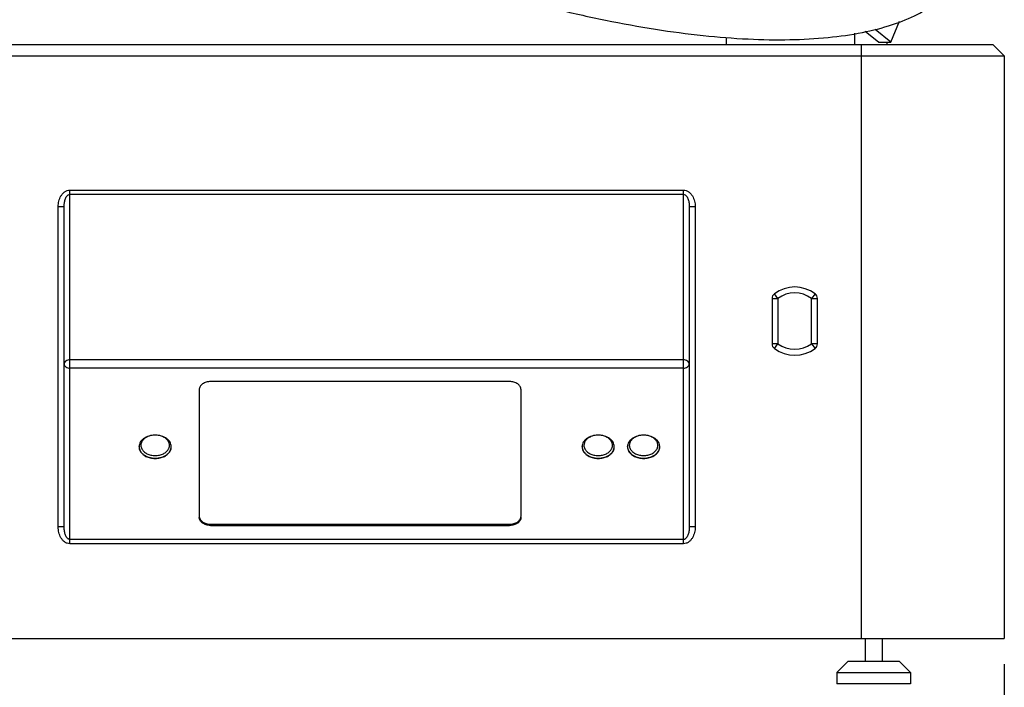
# Model space of a CAD drawing. Header units: inches. Extents: x 0 to 16, y 0 to 10.
# Tile 3 of 44: x 1.3 to 3.7, y 1.6 to 3.2. Entities that reach past the tile are written whole.
import ezdxf

# ---------------------------------------------------------------- set-up
doc = ezdxf.new("R2010")
doc.units = ezdxf.units.IN
doc.header["$LTSCALE"] = 0.935
doc.header["$MEASUREMENT"] = 0
doc.layers.get('0').update_dxf_attribs({"linetype": 'CONTINUOUS'})
doc.layers.add('02___PRT_ALL_AXES', color=7, linetype='CONTINUOUS')
doc.styles.get("Standard").update_dxf_attribs({"font": 'txt', "width": 0.8})
doc.dimstyles.new('DIMSTYLE_1', dxfattribs={"dimtxt": 0.15625, "dimasz": 0.1875, "dimexe": 0.125, "dimexo": 0.0625, "dimgap": 0.078125, "dimtad": 0, "dimtih": 1, "dimtoh": 1, "dimlfac": 9.090909, "dimzin": 4, "dimdsep": 46, "dimtxsty": 'Standard', "dimblk": '_FILLED', "dimblk1": '_FILLED', "dimblk2": '_FILLED', "dimcen": 0.09, "dimazin": 1, "dimtfac": 1, "dimtofl": 0, "dimtmove": 0, "dimatfit": 3, "dimldrblk": '_FILLED', "dimfxl": 1, "dimtolj": 1, "dimtzin": 4, "dimarcsym": 0})

# ---------------------------------------------------------------- blocks, each defined once
blk = doc.blocks.new('_FILLED')
at = {"color": 0, "linetype": 'ByBlock'}
blk.add_solid([(0, 0), (-1, 0.167), (-1, -0.167)], dxfattribs=at)
blk = doc.blocks.new('*D1')
at = {"color": 2, "linetype": 'Continuous', "transparency": 16777216}
for p, q in [((0.6135, 1.6819), (0.6135, 0.8087)), ((3.6523, 1.6819), (3.6523, 0.8087)), ((0.6135, 0.9337), (1.8157, 0.9337)), ((3.6523, 0.9337), (2.5969, 0.9337))]:
    blk.add_line(p, q, dxfattribs=at)
at = {"color": 2, "linetype": 'Continuous', "transparency": 16777216, "xscale": 0.1875, "yscale": 0.1875, "zscale": 0.1875, "rotation": 180}
blk.add_blockref('_FILLED', (0.6135, 0.9337), dxfattribs=at)
at = {"color": 2, "linetype": 'Continuous', "transparency": 16777216, "xscale": 0.1875, "yscale": 0.1875, "zscale": 0.1875}
blk.add_blockref('_FILLED', (3.6523, 0.9337), dxfattribs=at)
at = {"color": 2, "linetype": 'Continuous', "transparency": 16777216, "insert": (2.2063, 1.0118), "char_height": 0.15625, "width": 0.625, "attachment_point": 2, "line_spacing_factor": 0.9}
blk.add_mtext('27.63', dxfattribs=at)
blk = doc.blocks.new('*D23')
at = {"color": 2, "linetype": 'Continuous', "transparency": 16777216}
for p, q in [((2.0322, 5.237), (0.2168, 5.237)), ((0.3418, 5.237), (0.3418, 3.8636)), ((0.3418, 1.6344), (0.3418, 3.5511)), ((0.7779, 1.6344), (0.2168, 1.6344))]:
    blk.add_line(p, q, dxfattribs=at)
at = {"color": 2, "linetype": 'Continuous', "transparency": 16777216, "xscale": 0.1875, "yscale": 0.1875, "zscale": 0.1875}
for p, rotation in [((0.3418, 5.237), 90), ((0.3418, 1.6344), 270)]:
    blk.add_blockref('_FILLED', p, dxfattribs=dict(at, rotation=rotation))
at = {"color": 2, "linetype": 'Continuous', "transparency": 16777216, "insert": (0.3418, 3.7855), "char_height": 0.15625, "width": 0.625, "attachment_point": 2, "line_spacing_factor": 0.9}
blk.add_mtext('32.75', dxfattribs=at)

msp = doc.modelspace()

# ---------------------------------------------------------------- linework, layer by layer
at = {"color": 7, "linetype": 'Continuous'}
for p, q in [((3.3778, 3.1865), (3.3987, 3.2376)), ((2.9795, 3.181), (2.9795, 3.1983)), ((3.2906, 3.181), (3.2906, 3.2088)), ((3.3157, 3.2133), (3.3486, 3.1865)), ((3.3778, 3.1865), (3.3397, 3.2176)), ((0.641, 3.181), (3.6248, 3.181)), ((3.3058, 3.181), (3.3058, 1.7444)), ((3.3486, 3.1865), (3.3778, 3.1865)), ((3.3684, 3.181), (3.3684, 3.1865)), ((3.6248, 3.181), (3.6523, 3.1535)), ((0.6135, 3.1535), (3.6523, 3.1535)), ((3.6523, 3.1535), (3.6523, 1.7444)), ((1.3904, 1.9733), (1.3904, 2.8288)), ((1.3904, 2.8288), (2.8754, 2.8288)), ((1.3904, 2.8186), (2.8754, 2.8186)), ((2.8754, 1.9733), (2.8754, 2.8288)), ((1.3618, 2.0141), (1.3618, 2.7887)), ((1.3618, 2.7887), (1.3761, 2.7887)), ((1.3761, 2.0141), (1.3761, 2.7887)), ((2.8897, 2.7887), (2.904, 2.7887)), ((2.8897, 2.7887), (2.8897, 2.0141)), ((2.904, 2.7887), (2.904, 2.0141)), ((3.1042, 2.5666), (3.0957, 2.5781)), ((3.1942, 2.5781), (3.1856, 2.5666)), ((3.0899, 2.5666), (3.1042, 2.5666)), ((3.0899, 2.5666), (3.0899, 2.4572)), ((3.1042, 2.5666), (3.1042, 2.4572)), ((3.1856, 2.5666), (3.1999, 2.5666)), ((3.1856, 2.4572), (3.1856, 2.5666)), ((3.1999, 2.4572), (3.1999, 2.5666)), ((3.1042, 2.4572), (3.0899, 2.4572)), ((3.0957, 2.4457), (3.1042, 2.4572)), ((3.1999, 2.4572), (3.1856, 2.4572)), ((3.1856, 2.4572), (3.1942, 2.4457)), ((2.8754, 2.4183), (1.3904, 2.4183)), ((2.8754, 2.3981), (1.3904, 2.3981)), ((2.4548, 2.3656), (1.7308, 2.3656)), ((1.7033, 2.346), (1.7033, 2.0402)), ((2.4823, 2.0402), (2.4823, 2.346)), ((1.5576, 2.2075), (1.5576, 2.2082)), ((1.6356, 2.2075), (1.6356, 2.2082)), ((2.6301, 2.2075), (2.6301, 2.2082)), ((2.7081, 2.2075), (2.7081, 2.2082)), ((2.7401, 2.2075), (2.7401, 2.2082)), ((2.8181, 2.2075), (2.8181, 2.2082)), ((1.3761, 2.0141), (1.3618, 2.0141)), ((1.7308, 2.0206), (2.4548, 2.0206)), ((1.7308, 2.0206), (1.7308, 2.0175)), ((1.7308, 2.0175), (2.4548, 2.0175)), ((2.4548, 2.0206), (2.4548, 2.0175)), ((2.904, 2.0141), (2.8897, 2.0141)), ((2.8754, 1.9833), (1.3904, 1.9833)), ((2.8754, 1.9733), (1.3904, 1.9733)), ((0.6135, 1.7444), (3.6523, 1.7444)), ((3.2741, 1.6894), (3.2466, 1.6619)), ((3.2741, 1.6894), (3.3979, 1.6894)), ((3.3979, 1.6894), (3.4254, 1.6619)), ((3.2466, 1.6619), (3.4254, 1.6619)), ((3.2466, 1.6619), (3.2466, 1.6344)), ((3.4254, 1.6619), (3.4254, 1.6344))]:
    msp.add_line(p, q, dxfattribs=at)
for centre, radius, start, end in [((3.1042, 2.5666), 0.0143, 126.6392, 180), ((3.1449, 2.5119), 0.0825, 53.3608, 126.6392), ((3.1449, 2.5119), 0.0682, 53.3608, 126.6392), ((3.1856, 2.5666), 0.0143, 0, 53.3608), ((3.1042, 2.4572), 0.0143, 180, 233.3608), ((3.1449, 2.5119), 0.0682, 233.3608, 306.6392), ((3.1856, 2.4572), 0.0143, 306.6392, 360), ((3.1449, 2.5119), 0.0825, 233.3608, 306.6392), ((1.5795, 2.2112), 0.0175, 180.0173, 186.2585), ((1.5799, 2.2113), 0.0179, 186.248, 188.4053), ((1.6134, 2.2113), 0.0179, 351.5952, 353.7526), ((1.6137, 2.2112), 0.0175, 353.7421, 359.9827), ((2.652, 2.2112), 0.0175, 180.0173, 186.2585), ((2.6524, 2.2113), 0.0179, 186.248, 188.4053), ((2.6859, 2.2113), 0.0179, 351.5952, 353.7526), ((2.6862, 2.2112), 0.0175, 353.7421, 359.9827), ((2.762, 2.2112), 0.0175, 180.0173, 186.2585), ((2.7624, 2.2113), 0.0179, 186.248, 188.4053), ((2.7959, 2.2113), 0.0179, 351.5952, 353.7526), ((2.7962, 2.2112), 0.0175, 353.7421, 359.9827)]:
    msp.add_arc(centre, radius, start, end, dxfattribs=at)
for points, knots in [([(0.9072, 4.448), (0.9041, 4.4403), (0.8989, 4.4243), (0.8943, 4.3993), (0.893, 4.373), (0.8957, 4.3356), (0.9051, 4.297), (0.9201, 4.2579), (0.9404, 4.2153), (0.974, 4.1602), (1.0252, 4.0937), (1.0877, 4.0255), (1.1612, 3.9561), (1.2449, 3.8862), (1.338, 3.8165), (1.4397, 3.7477), (1.5489, 3.6803), (1.6647, 3.6151), (1.8274, 3.5314), (2.0389, 3.4364), (2.2565, 3.3562), (2.4313, 3.3022), (2.5596, 3.2677), (2.6848, 3.2394), (2.8056, 3.2174), (2.9208, 3.202), (3.0295, 3.1934), (3.1306, 3.1915), (3.223, 3.1965), (3.3061, 3.2082), (3.379, 3.2266), (3.4324, 3.2481), (3.4688, 3.2688), (3.4923, 3.2854), (3.5129, 3.3035), (3.5303, 3.3232), (3.5446, 3.3443), (3.552, 3.3593), (3.5551, 3.367)], [0, 0, 0, 0, 0.007734, 0.015596, 0.023708, 0.032178, 0.050522, 0.060551, 0.071207, 0.094505, 0.120555, 0.149356, 0.180816, 0.214773, 0.251013, 0.289277, 0.329278, 0.370696, 0.413196, 0.500008, 0.586819, 0.629318, 0.670736, 0.710735, 0.748998, 0.785236, 0.819191, 0.850649, 0.879448, 0.905496, 0.928791, 0.949459, 0.958904, 0.967824, 0.976293, 0.984405, 0.992267, 1, 1, 1, 1]), ([(1.3618, 2.7887), (1.3618, 2.7932), (1.3629, 2.8022), (1.3671, 2.8129), (1.3724, 2.8202), (1.3775, 2.8248), (1.3836, 2.828), (1.3881, 2.8288), (1.3904, 2.8288)], [0, 0, 0, 0, 0.250084, 0.499889, 0.625066, 0.750162, 0.875136, 1, 1, 1, 1]), ([(1.3761, 2.7887), (1.3761, 2.7916), (1.3764, 2.796), (1.3775, 2.8018), (1.3787, 2.8061), (1.3804, 2.8102), (1.3823, 2.8135), (1.3843, 2.8157), (1.386, 2.8172), (1.3881, 2.8183), (1.3896, 2.8186), (1.3904, 2.8186)], [0, 0, 0, 0, 0.246918, 0.370626, 0.494578, 0.61895, 0.744053, 0.807189, 0.870848, 0.935154, 1, 1, 1, 1]), ([(2.8754, 2.8288), (2.8777, 2.8288), (2.8822, 2.828), (2.8883, 2.8248), (2.8934, 2.8202), (2.8987, 2.8129), (2.9029, 2.8022), (2.904, 2.7932), (2.904, 2.7887)], [0, 0, 0, 0, 0.125059, 0.250204, 0.375344, 0.500521, 0.750132, 1, 1, 1, 1]), ([(2.8754, 2.8186), (2.8769, 2.8186), (2.8792, 2.8177), (2.8816, 2.8157), (2.8835, 2.8134), (2.8854, 2.8102), (2.8871, 2.8061), (2.8883, 2.8018), (2.8894, 2.796), (2.8897, 2.7916), (2.8897, 2.7887)], [0, 0, 0, 0, 0.128681, 0.192562, 0.25595, 0.381148, 0.505529, 0.629477, 0.753158, 1, 1, 1, 1]), ([(1.3904, 2.4183), (1.3886, 2.4183), (1.385, 2.4178), (1.3803, 2.4157), (1.377, 2.4124), (1.3761, 2.4095), (1.3761, 2.4081)], [0, 0, 0, 0, 0.287087, 0.554022, 0.789529, 1, 1, 1, 1]), ([(1.3761, 2.4081), (1.3761, 2.4068), (1.377, 2.4039), (1.3803, 2.4007), (1.385, 2.3986), (1.3886, 2.3981), (1.3904, 2.3981)], [0, 0, 0, 0, 0.20838, 0.443211, 0.711113, 1, 1, 1, 1]), ([(2.8897, 2.4081), (2.8897, 2.4095), (2.8888, 2.4124), (2.8855, 2.4157), (2.8808, 2.4178), (2.8772, 2.4183), (2.8754, 2.4183)], [0, 0, 0, 0, 0.21049, 0.446083, 0.712997, 1, 1, 1, 1]), ([(2.8754, 2.3981), (2.8772, 2.3981), (2.8808, 2.3986), (2.8855, 2.4007), (2.8888, 2.4039), (2.8897, 2.4068), (2.8897, 2.4081)], [0, 0, 0, 0, 0.288779, 0.556581, 0.791535, 1, 1, 1, 1]), ([(1.7308, 2.3656), (1.7273, 2.3656), (1.7204, 2.3647), (1.7114, 2.3606), (1.7059, 2.355), (1.7037, 2.3499), (1.7033, 2.3473), (1.7033, 2.346)], [0, 0, 0, 0, 0.286593, 0.55299, 0.788046, 0.895941, 1, 1, 1, 1]), ([(2.4823, 2.346), (2.4823, 2.3473), (2.4819, 2.3499), (2.4797, 2.355), (2.4742, 2.3606), (2.4652, 2.3647), (2.4583, 2.3656), (2.4548, 2.3656)], [0, 0, 0, 0, 0.104059, 0.211954, 0.44701, 0.713407, 1, 1, 1, 1]), ([(1.6356, 2.2082), (1.6356, 2.21), (1.6351, 2.2137), (1.6328, 2.219), (1.6291, 2.2239), (1.6224, 2.2296), (1.6114, 2.2347), (1.5966, 2.2367), (1.5819, 2.2347), (1.5709, 2.2296), (1.5642, 2.2239), (1.5605, 2.219), (1.5582, 2.2137), (1.5576, 2.21), (1.5576, 2.2082)], [0, 0, 0, 0, 0.051937, 0.105833, 0.162884, 0.223865, 0.356913, 0.5, 0.643087, 0.776135, 0.837116, 0.894167, 0.948063, 1, 1, 1, 1]), ([(1.5641, 2.2197), (1.5638, 2.219), (1.5626, 2.2163), (1.562, 2.2134), (1.562, 2.2112)], [0, 0, 0, 0, 0.25721, 1, 1, 1, 1]), ([(1.6292, 2.2197), (1.6279, 2.2221), (1.6242, 2.2268), (1.6164, 2.2319), (1.607, 2.2352), (1.5966, 2.2363), (1.5863, 2.2352), (1.5769, 2.2319), (1.5691, 2.2268), (1.5654, 2.2221), (1.5641, 2.2197)], [0, 0, 0, 0, 0.109312, 0.2305, 0.362232, 0.499997, 0.637763, 0.769496, 0.890686, 1, 1, 1, 1]), ([(1.6312, 2.2112), (1.6312, 2.212), (1.6311, 2.2149), (1.6302, 2.2177), (1.6292, 2.2197)], [0, 0, 0, 0, 0.245772, 1, 1, 1, 1]), ([(2.7081, 2.2082), (2.7081, 2.21), (2.7076, 2.2137), (2.7053, 2.219), (2.7016, 2.2239), (2.6949, 2.2296), (2.6839, 2.2347), (2.6691, 2.2367), (2.6544, 2.2347), (2.6434, 2.2296), (2.6367, 2.2239), (2.633, 2.219), (2.6307, 2.2137), (2.6301, 2.21), (2.6301, 2.2082)], [0, 0, 0, 0, 0.051937, 0.105833, 0.162884, 0.223865, 0.356913, 0.5, 0.643087, 0.776135, 0.837116, 0.894167, 0.948063, 1, 1, 1, 1]), ([(2.6366, 2.2197), (2.6363, 2.219), (2.6351, 2.2163), (2.6345, 2.2134), (2.6345, 2.2112)], [0, 0, 0, 0, 0.25721, 1, 1, 1, 1]), ([(2.7017, 2.2197), (2.7004, 2.2221), (2.6967, 2.2268), (2.6889, 2.2319), (2.6795, 2.2352), (2.6691, 2.2363), (2.6588, 2.2352), (2.6494, 2.2319), (2.6416, 2.2268), (2.6379, 2.2221), (2.6366, 2.2197)], [0, 0, 0, 0, 0.109312, 0.2305, 0.362232, 0.499997, 0.637763, 0.769496, 0.890686, 1, 1, 1, 1]), ([(2.7037, 2.2112), (2.7037, 2.212), (2.7036, 2.2149), (2.7027, 2.2177), (2.7017, 2.2197)], [0, 0, 0, 0, 0.245772, 1, 1, 1, 1]), ([(2.8181, 2.2082), (2.8181, 2.21), (2.8176, 2.2137), (2.8153, 2.219), (2.8116, 2.2239), (2.8049, 2.2296), (2.7939, 2.2347), (2.7791, 2.2367), (2.7644, 2.2347), (2.7534, 2.2296), (2.7467, 2.2239), (2.743, 2.219), (2.7407, 2.2137), (2.7401, 2.21), (2.7401, 2.2082)], [0, 0, 0, 0, 0.051937, 0.105833, 0.162884, 0.223865, 0.356913, 0.5, 0.643087, 0.776135, 0.837116, 0.894167, 0.948063, 1, 1, 1, 1]), ([(2.7466, 2.2197), (2.7463, 2.219), (2.7451, 2.2163), (2.7445, 2.2134), (2.7445, 2.2112)], [0, 0, 0, 0, 0.25721, 1, 1, 1, 1]), ([(2.8117, 2.2197), (2.8104, 2.2221), (2.8067, 2.2268), (2.7989, 2.2319), (2.7895, 2.2352), (2.7791, 2.2363), (2.7688, 2.2352), (2.7594, 2.2319), (2.7516, 2.2268), (2.7479, 2.2221), (2.7466, 2.2197)], [0, 0, 0, 0, 0.109312, 0.2305, 0.362232, 0.499997, 0.637763, 0.769496, 0.890686, 1, 1, 1, 1]), ([(2.8137, 2.2112), (2.8137, 2.212), (2.8136, 2.2149), (2.8127, 2.2177), (2.8117, 2.2197)], [0, 0, 0, 0, 0.245772, 1, 1, 1, 1]), ([(1.5576, 2.2082), (1.5576, 2.2063), (1.5582, 2.2026), (1.5605, 2.1973), (1.5642, 2.1925), (1.5709, 2.1867), (1.5819, 2.1817), (1.5966, 2.1797), (1.6114, 2.1817), (1.6224, 2.1867), (1.6291, 2.1925), (1.6328, 2.1973), (1.6351, 2.2026), (1.6356, 2.2063), (1.6356, 2.2082)], [0, 0, 0, 0, 0.051937, 0.105833, 0.162884, 0.223865, 0.356913, 0.5, 0.643087, 0.776135, 0.837116, 0.894167, 0.948063, 1, 1, 1, 1]), ([(1.5622, 2.2087), (1.5623, 2.2082), (1.5627, 2.2061), (1.5634, 2.2042), (1.5641, 2.2028)], [0, 0, 0, 0, 0.245963, 1, 1, 1, 1]), ([(1.5641, 2.2028), (1.5654, 2.2003), (1.5691, 2.1957), (1.5769, 2.1905), (1.5863, 2.1873), (1.5966, 2.1862), (1.607, 2.1873), (1.6164, 2.1905), (1.6242, 2.1957), (1.6279, 2.2003), (1.6292, 2.2028)], [0, 0, 0, 0, 0.109312, 0.2305, 0.362232, 0.499997, 0.637763, 0.769496, 0.890686, 1, 1, 1, 1]), ([(1.6292, 2.2028), (1.6294, 2.2033), (1.6303, 2.2051), (1.6308, 2.2072), (1.631, 2.2087)], [0, 0, 0, 0, 0.255427, 1, 1, 1, 1]), ([(2.6301, 2.2082), (2.6301, 2.2063), (2.6307, 2.2026), (2.633, 2.1973), (2.6367, 2.1925), (2.6434, 2.1867), (2.6544, 2.1817), (2.6691, 2.1797), (2.6839, 2.1817), (2.6949, 2.1867), (2.7016, 2.1925), (2.7053, 2.1973), (2.7076, 2.2026), (2.7081, 2.2063), (2.7081, 2.2082)], [0, 0, 0, 0, 0.051937, 0.105833, 0.162884, 0.223865, 0.356913, 0.5, 0.643087, 0.776135, 0.837116, 0.894167, 0.948063, 1, 1, 1, 1]), ([(2.6347, 2.2087), (2.6348, 2.2082), (2.6352, 2.2061), (2.6359, 2.2042), (2.6366, 2.2028)], [0, 0, 0, 0, 0.245963, 1, 1, 1, 1]), ([(2.6366, 2.2028), (2.6379, 2.2003), (2.6416, 2.1957), (2.6494, 2.1905), (2.6588, 2.1873), (2.6691, 2.1862), (2.6795, 2.1873), (2.6889, 2.1905), (2.6967, 2.1957), (2.7004, 2.2003), (2.7017, 2.2028)], [0, 0, 0, 0, 0.109312, 0.2305, 0.362232, 0.499997, 0.637763, 0.769496, 0.890686, 1, 1, 1, 1]), ([(2.7017, 2.2028), (2.7019, 2.2033), (2.7028, 2.2051), (2.7033, 2.2072), (2.7035, 2.2087)], [0, 0, 0, 0, 0.255427, 1, 1, 1, 1]), ([(2.7401, 2.2082), (2.7401, 2.2063), (2.7407, 2.2026), (2.743, 2.1973), (2.7467, 2.1925), (2.7534, 2.1867), (2.7644, 2.1817), (2.7791, 2.1797), (2.7939, 2.1817), (2.8049, 2.1867), (2.8116, 2.1925), (2.8153, 2.1973), (2.8176, 2.2026), (2.8181, 2.2063), (2.8181, 2.2082)], [0, 0, 0, 0, 0.051937, 0.105833, 0.162884, 0.223865, 0.356913, 0.5, 0.643087, 0.776135, 0.837116, 0.894167, 0.948063, 1, 1, 1, 1]), ([(2.7447, 2.2087), (2.7448, 2.2082), (2.7452, 2.2061), (2.7459, 2.2042), (2.7466, 2.2028)], [0, 0, 0, 0, 0.245963, 1, 1, 1, 1]), ([(2.7466, 2.2028), (2.7479, 2.2003), (2.7516, 2.1957), (2.7594, 2.1905), (2.7688, 2.1873), (2.7791, 2.1862), (2.7895, 2.1873), (2.7989, 2.1905), (2.8067, 2.1957), (2.8104, 2.2003), (2.8117, 2.2028)], [0, 0, 0, 0, 0.109312, 0.2305, 0.362232, 0.499997, 0.637763, 0.769496, 0.890686, 1, 1, 1, 1]), ([(2.8117, 2.2028), (2.8119, 2.2033), (2.8128, 2.2051), (2.8133, 2.2072), (2.8135, 2.2087)], [0, 0, 0, 0, 0.255427, 1, 1, 1, 1]), ([(1.7033, 2.0402), (1.7033, 2.0389), (1.7037, 2.0363), (1.7059, 2.0312), (1.7114, 2.0256), (1.7204, 2.0215), (1.7273, 2.0206), (1.7308, 2.0206)], [0, 0, 0, 0, 0.104059, 0.211954, 0.44701, 0.713407, 1, 1, 1, 1]), ([(1.7308, 2.0175), (1.7273, 2.0175), (1.7204, 2.0184), (1.7114, 2.0225), (1.7059, 2.0281), (1.7037, 2.0332), (1.7033, 2.0358), (1.7033, 2.0371)], [0, 0, 0, 0, 0.286593, 0.55299, 0.788046, 0.895941, 1, 1, 1, 1]), ([(2.4548, 2.0206), (2.4583, 2.0206), (2.4652, 2.0215), (2.4742, 2.0256), (2.4797, 2.0312), (2.4819, 2.0363), (2.4823, 2.0389), (2.4823, 2.0402)], [0, 0, 0, 0, 0.286593, 0.55299, 0.788046, 0.895941, 1, 1, 1, 1]), ([(2.4823, 2.0371), (2.4823, 2.0358), (2.4819, 2.0332), (2.4797, 2.0281), (2.4742, 2.0225), (2.4652, 2.0184), (2.4583, 2.0175), (2.4548, 2.0175)], [0, 0, 0, 0, 0.104059, 0.211954, 0.44701, 0.713407, 1, 1, 1, 1]), ([(1.3904, 1.9733), (1.3881, 1.9733), (1.3835, 1.9741), (1.3774, 1.9774), (1.3723, 1.9821), (1.367, 1.9896), (1.3629, 2.0004), (1.3618, 2.0095), (1.3618, 2.0141)], [0, 0, 0, 0, 0.125054, 0.250196, 0.375333, 0.500504, 0.750126, 1, 1, 1, 1]), ([(1.3904, 1.9833), (1.3888, 1.9833), (1.3865, 1.9842), (1.3842, 1.9863), (1.3822, 1.9887), (1.3803, 1.992), (1.3787, 1.9963), (1.3775, 2.0006), (1.3767, 2.0051), (1.3762, 2.0096), (1.3761, 2.0126), (1.3761, 2.0141)], [0, 0, 0, 0, 0.128495, 0.192303, 0.255631, 0.380762, 0.50514, 0.629122, 0.752855, 0.876484, 1, 1, 1, 1]), ([(2.8897, 2.0141), (2.8897, 2.0126), (2.8896, 2.0096), (2.8891, 2.0051), (2.8883, 2.0006), (2.8871, 1.9962), (2.8855, 1.992), (2.8836, 1.9887), (2.8816, 1.9863), (2.8799, 1.9847), (2.8778, 1.9836), (2.8762, 1.9833), (2.8754, 1.9833)], [0, 0, 0, 0, 0.123576, 0.247208, 0.370964, 0.494945, 0.619309, 0.744352, 0.807426, 0.871004, 0.935225, 1, 1, 1, 1]), ([(2.904, 2.0141), (2.904, 2.0095), (2.9029, 2.0004), (2.8987, 1.9896), (2.8934, 1.9821), (2.8884, 1.9774), (2.8823, 1.9741), (2.8777, 1.9733), (2.8754, 1.9733)], [0, 0, 0, 0, 0.250104, 0.499934, 0.625111, 0.750204, 0.875165, 1, 1, 1, 1])]:
    msp.add_open_spline(points, degree=3, knots=knots, dxfattribs=at)
at = {"layer": '02___PRT_ALL_AXES', "color": 7, "linetype": 'Continuous'}
for p, q in [((3.3154, 1.7444), (3.3154, 1.6894)), ((3.3566, 1.7444), (3.3566, 1.6894)), ((3.4254, 1.6344), (3.2466, 1.6344))]:
    msp.add_line(p, q, dxfattribs=at)
for points, knots in [([(1.5576, 2.2075), (1.5576, 2.2058), (1.5581, 2.2025), (1.5592, 2.1994), (1.56, 2.198)], [0, 0, 0, 0, 0.492346, 1, 1, 1, 1]), ([(1.56, 2.198), (1.5614, 2.1952), (1.5656, 2.1899), (1.5743, 2.1841), (1.585, 2.1805), (1.5966, 2.1792), (1.6083, 2.1805), (1.6189, 2.1841), (1.6277, 2.1899), (1.6319, 2.1952), (1.6333, 2.198)], [0, 0, 0, 0, 0.109317, 0.230507, 0.362238, 0.5, 0.637762, 0.769493, 0.890683, 1, 1, 1, 1]), ([(1.6333, 2.198), (1.634, 2.1994), (1.6352, 2.2025), (1.6356, 2.2058), (1.6356, 2.2075)], [0, 0, 0, 0, 0.507654, 1, 1, 1, 1]), ([(2.6301, 2.2075), (2.6301, 2.2058), (2.6306, 2.2025), (2.6317, 2.1994), (2.6325, 2.198)], [0, 0, 0, 0, 0.492346, 1, 1, 1, 1]), ([(2.6325, 2.198), (2.6339, 2.1952), (2.6381, 2.1899), (2.6468, 2.1841), (2.6575, 2.1805), (2.6691, 2.1792), (2.6808, 2.1805), (2.6914, 2.1841), (2.7002, 2.1899), (2.7044, 2.1952), (2.7058, 2.198)], [0, 0, 0, 0, 0.109317, 0.230507, 0.362238, 0.5, 0.637762, 0.769493, 0.890683, 1, 1, 1, 1]), ([(2.7058, 2.198), (2.7065, 2.1994), (2.7077, 2.2025), (2.7081, 2.2058), (2.7081, 2.2075)], [0, 0, 0, 0, 0.507654, 1, 1, 1, 1]), ([(2.7401, 2.2075), (2.7401, 2.2058), (2.7406, 2.2025), (2.7417, 2.1994), (2.7425, 2.198)], [0, 0, 0, 0, 0.492346, 1, 1, 1, 1]), ([(2.7425, 2.198), (2.7439, 2.1952), (2.7481, 2.1899), (2.7568, 2.1841), (2.7675, 2.1805), (2.7791, 2.1792), (2.7908, 2.1805), (2.8014, 2.1841), (2.8102, 2.1899), (2.8144, 2.1952), (2.8158, 2.198)], [0, 0, 0, 0, 0.109317, 0.230507, 0.362238, 0.5, 0.637762, 0.769493, 0.890683, 1, 1, 1, 1]), ([(2.8158, 2.198), (2.8165, 2.1994), (2.8177, 2.2025), (2.8181, 2.2058), (2.8181, 2.2075)], [0, 0, 0, 0, 0.507654, 1, 1, 1, 1])]:
    msp.add_open_spline(points, degree=3, knots=knots, dxfattribs=at)

# ---------------------------------------------------------------- dimensions: what is measured, and where the dimension line sits
at = {"color": 2, "linetype": 'Continuous'}
dim = msp.add_linear_dim(base=(0.3418, 5.237), p1=(0.8404, 1.6344), p2=(2.0947, 5.237), angle=90, dimstyle='DIMSTYLE_1', dxfattribs=at)
dim.commit()
dim.dimension.update_dxf_attribs({"geometry": '*D23', "text_midpoint": (0.3457, 3.7074), "dimtype": 160})
dim = msp.add_linear_dim(base=(3.6522693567, 0.9336614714), p1=(0.6135193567, 1.7443847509), p2=(3.6522693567, 1.7443847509), dimstyle='DIMSTYLE_1', dxfattribs=at)
dim.commit()
dim.dimension.update_dxf_attribs({"geometry": '*D1', "text_midpoint": (2.2102259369, 0.9336615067), "dimtype": 160})

doc.saveas('drawing.dxf')
